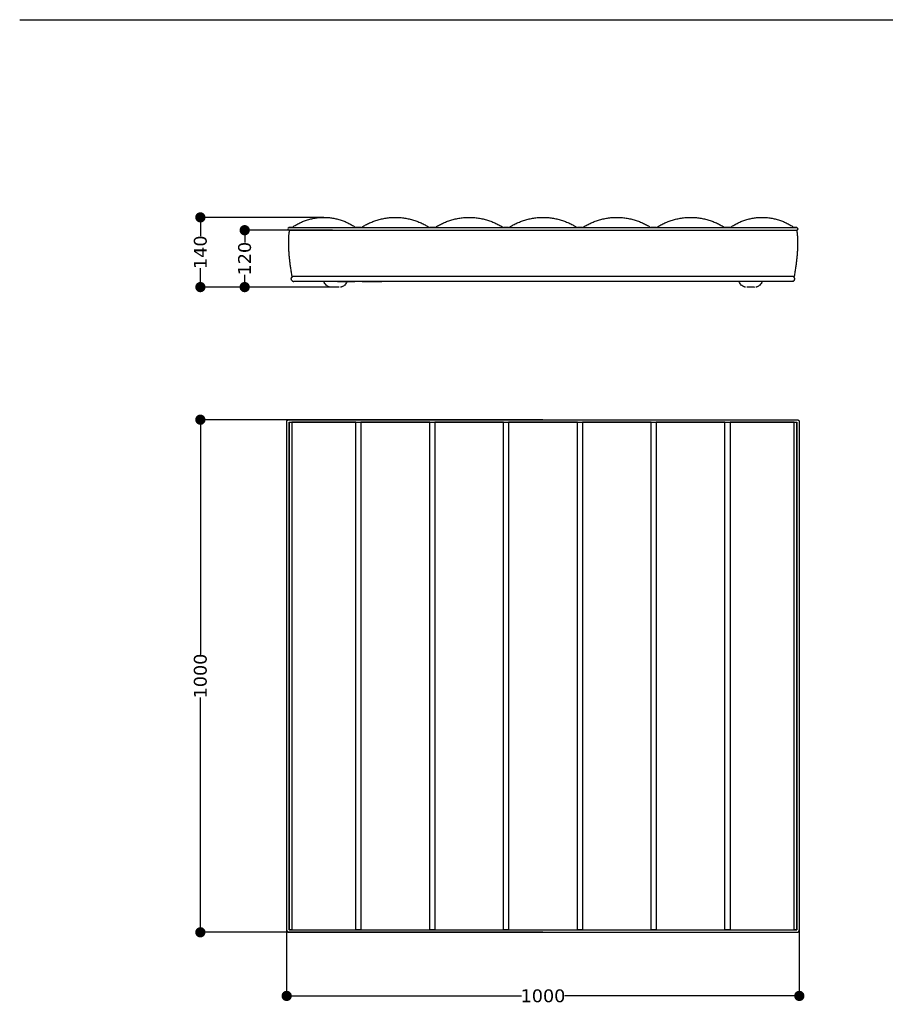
# Model space of a CAD drawing. Header units: millimetres. Extents: x 1665 to 5042, y -9544 to 1467.
# Tile 1 of 7: x 1665 to 3353, y -9544 to -7623. Entities that reach past the tile are written whole.
import ezdxf

# ---------------------------------------------------------------- set-up
doc = ezdxf.new("R2010")
doc.units = ezdxf.units.MM
doc.layers.get('0').update_dxf_attribs({"true_color": 0x000000})
doc.styles.add('MDF', font='verdana.ttf')
doc.dimstyles.new('MDF', dxfattribs={"dimtxt": 25, "dimasz": 20, "dimexe": 0.18, "dimexo": 0.0625, "dimgap": 2, "dimtad": 0, "dimtoh": 1, "dimdec": 0, "dimzin": 1, "dimdsep": 46, "dimtxsty": 'MDF', "dimblk": 'DOT', "dimcen": 0.09, "dimadec": 0, "dimazin": 0, "dimtfac": 1, "dimtdec": 4, "dimtix": 1, "dimtofl": 0, "dimtmove": 1, "dimatfit": 3, "dimfxl": 1, "dimtolj": 1, "dimtzin": 1, "dimarcsym": 0})

# ---------------------------------------------------------------- blocks, each defined once
blk = doc.blocks.new('_Dot')
at = {"color": 0, "linetype": 'ByBlock', "lineweight": -2}
blk.add_line((-0.5, 0), (-1, 0), dxfattribs=at)
at = {"color": 0, "linetype": 'ByBlock', "const_width": 0.5}
blk.add_lwpolyline([(-0.25, 0, 1), (0.25, 0, 1)], format="xyb", close=True, dxfattribs=at)
blk = doc.blocks.new('*D2')
at = {"color": 0, "lineweight": -2}
for p, q in [((2274.9, -8033.5), (2103.4, -8033.5)), ((2103.5, -8053.5), (2103.5, -8057.7)), ((2103.5, -8124.5), (2103.5, -8120.3)), ((2272.9, -8144.5), (2103.4, -8144.5))]:
    blk.add_line(p, q, dxfattribs=at)
at = {"layer": 'Defpoints', "color": 0}
for p in [(2275, -8033.5), (2103.5, -8144.5), (2272.9, -8144.5)]:
    blk.add_point(p, dxfattribs=at)
at = {"color": 0, "lineweight": -2, "xscale": 20, "yscale": 20, "zscale": 20}
for p, rotation in [((2103.5, -8033.5), 90), ((2103.5, -8144.5), 270)]:
    blk.add_blockref('_Dot', p, dxfattribs=dict(at, rotation=rotation))
at = {"color": 0, "insert": (2103.5, -8089), "char_height": 25, "attachment_point": 5, "rotation": 90, "style": 'MDF'}
blk.add_mtext('\\A1;120', dxfattribs=at)
blk = doc.blocks.new('*D3')
at = {"color": 0, "lineweight": -2}
for p, q in [((2257.9, -8008.5), (2016.9, -8008.5)), ((2017.1, -8028.5), (2017.1, -8045.2)), ((2017.1, -8124.5), (2017.1, -8107.8)), ((2270.4, -8144.5), (2016.9, -8144.5))]:
    blk.add_line(p, q, dxfattribs=at)
at = {"layer": 'Defpoints', "color": 0}
for p in [(2257.9, -8008.5), (2017.1, -8144.5), (2270.4, -8144.5)]:
    blk.add_point(p, dxfattribs=at)
at = {"color": 0, "lineweight": -2, "xscale": 20, "yscale": 20, "zscale": 20}
for p, rotation in [((2017.1, -8008.5), 90), ((2017.1, -8144.5), 270)]:
    blk.add_blockref('_Dot', p, dxfattribs=dict(at, rotation=rotation))
at = {"color": 0, "insert": (2017.1, -8076.5), "char_height": 25, "attachment_point": 5, "rotation": 90, "style": 'MDF'}
blk.add_mtext('\\A1;140', dxfattribs=at)
blk = doc.blocks.new('*D4')
at = {"color": 0, "lineweight": -2}
for p, q in [((2685.4, -8403.2), (2016.9, -8403.2)), ((2017.1, -8423.2), (2017.1, -8861)), ((2017.1, -9383.2), (2017.1, -8945.4)), ((2685.4, -9403.2), (2016.9, -9403.2))]:
    blk.add_line(p, q, dxfattribs=at)
at = {"layer": 'Defpoints', "color": 0}
for p in [(2685.4, -8403.2), (2017.1, -9403.2), (2685.4, -9403.2)]:
    blk.add_point(p, dxfattribs=at)
at = {"color": 0, "lineweight": -2, "xscale": 20, "yscale": 20, "zscale": 20}
for p, rotation in [((2017.1, -8403.2), 90), ((2017.1, -9403.2), 270)]:
    blk.add_blockref('_Dot', p, dxfattribs=dict(at, rotation=rotation))
at = {"color": 0, "insert": (2017.1, -8903.2), "char_height": 25, "attachment_point": 5, "rotation": 90, "style": 'MDF'}
blk.add_mtext('\\A1;1000', dxfattribs=at)
blk = doc.blocks.new('*D5')
at = {"color": 0, "lineweight": -2}
for p, q in [((2185.4, -8903.3), (2185.4, -9527.5)), ((3185.4, -8903.3), (3185.4, -9527.5)), ((2205.4, -9527.3), (2643.2, -9527.3)), ((3165.4, -9527.3), (2727.7, -9527.3))]:
    blk.add_line(p, q, dxfattribs=at)
at = {"layer": 'Defpoints', "color": 0}
for p in [(2185.4, -8903.2), (3185.4, -8903.2), (3185.4, -9527.3)]:
    blk.add_point(p, dxfattribs=at)
at = {"color": 0, "lineweight": -2, "xscale": 20, "yscale": 20, "zscale": 20, "rotation": 180}
blk.add_blockref('_Dot', (2185.4, -9527.3), dxfattribs=at)
at = {"color": 0, "lineweight": -2, "xscale": 20, "yscale": 20, "zscale": 20}
blk.add_blockref('_Dot', (3185.4, -9527.3), dxfattribs=at)
at = {"color": 0, "insert": (2685.4, -9527.3), "char_height": 25, "attachment_point": 5, "style": 'MDF'}
blk.add_mtext('\\A1;1000', dxfattribs=at)

msp = doc.modelspace()

# ---------------------------------------------------------------- linework, layer by layer
at = {"linetype": 'Continuous'}
for p, q in [((2190.4, -8028.5), (3180.4, -8028.5)), ((2190.4, -8028.5), (3180.4, -8028.5)), ((2190.4, -8033.5), (3180.4, -8033.5)), ((2190.4, -8033.5), (3180.4, -8033.5)), ((2185.4, -8408.2), (2185.4, -9398.2)), ((2190.4, -8403.2), (3180.4, -8403.2)), ((2190.4, -8408.2), (3180.4, -8408.2)), ((2190.4, -8408.2), (2190.4, -9398.2)), ((3180.4, -8408.2), (3180.4, -9398.2)), ((3185.4, -8408.2), (3185.4, -9398.2)), ((2190.4, -9398.2), (3180.4, -9398.2)), ((2190.4, -9403.2), (3180.4, -9403.2))]:
    msp.add_line(p, q, dxfattribs=at)
msp.add_lwpolyline([(1664.6, -7622.8), (5041.6, -7622.8)], dxfattribs=at)
for centre, start, end in [((2190.4, -8031), 90, 270), ((2190.4, -8031), 90, 270), ((3180.4, -8031), 270, 90), ((3180.4, -8031), 270, 90), ((2187.9, -9398.2), 4.168816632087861e-11, 2.744790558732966e-06), ((3180.4, -9400.7), 90, 90.00000274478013), ((3182.9, -9398.2), 357.2519, 0)]:
    msp.add_arc(centre, 2.5, start, end, dxfattribs=at)
for points, weights, degree in [([(2195.4, -8028.5), (2257.9, -7983.9), (2320.4, -8028.5)], [1, 0.814223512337, 1], 2), ([(2195.4, -8028.5), (2257.9, -7983.9), (2320.4, -8028.5)], [1, 0.814223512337, 1], 2), ([(2330.4, -8028.5), (2397.4, -7984.6), (2464.4, -8028.5)], [1, 0.836367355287, 1], 2), ([(2330.4, -8028.5), (2397.4, -7984.6), (2464.4, -8028.5)], [1, 0.836367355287, 1], 2), ([(2474.4, -8028.5), (2541.4, -7984.6), (2608.4, -8028.5)], [1, 0.836367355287, 1], 2), ([(2474.4, -8028.5), (2541.4, -7984.6), (2608.4, -8028.5)], [1, 0.836367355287, 1], 2), ([(2618.4, -8028.5), (2685.4, -7984.6), (2752.4, -8028.5)], [1, 0.836367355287, 1], 2), ([(2618.4, -8028.5), (2685.4, -7984.6), (2752.4, -8028.5)], [1, 0.836367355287, 1], 2), ([(2762.4, -8028.5), (2829.4, -7984.6), (2896.4, -8028.5)], [1, 0.836367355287, 1], 2), ([(2762.4, -8028.5), (2829.4, -7984.6), (2896.4, -8028.5)], [1, 0.836367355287, 1], 2), ([(2906.4, -8028.5), (2973.4, -7984.6), (3040.4, -8028.5)], [1, 0.836367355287, 1], 2), ([(2906.4, -8028.5), (2973.4, -7984.6), (3040.4, -8028.5)], [1, 0.836367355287, 1], 2), ([(3050.4, -8028.5), (3112.9, -7983.9), (3175.4, -8028.5)], [1, 0.814223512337, 1], 2), ([(3050.4, -8028.5), (3112.9, -7983.9), (3175.4, -8028.5)], [1, 0.814223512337, 1], 2), ([(2195, -8130.8), (2193.6, -8128), (2194.7, -8125.3), (2197.2, -8124)], [0.528818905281, 0.460566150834, 0.513547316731, 0.687762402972], 3), ([(2195, -8130.8), (2193.6, -8128), (2194.7, -8125.3), (2197.2, -8124)], [0.528818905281, 0.460566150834, 0.513547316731, 0.687762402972], 3), ([(2199.4, -8123.5), (2198.7, -8123.5), (2197.9, -8123.7), (2197.2, -8124)], [1, 0.870933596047, 0.766854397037, 0.687762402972], 3), ([(2199.4, -8123.5), (2198.7, -8123.5), (2197.9, -8123.7), (2197.2, -8124)], [1, 0.870933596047, 0.766854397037, 0.687762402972], 3), ([(2239.4, -8123.5), (2239.4, -8123.5), (2239.4, -8123.5), (2239.4, -8123.5)], [1, 0.999999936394, 0.999999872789, 0.999999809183], 3), ([(2239.4, -8123.5), (2239.4, -8123.5), (2239.4, -8123.5), (2239.4, -8123.5)], [1, 0.999999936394, 0.999999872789, 0.999999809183], 3), ([(3131.4, -8123.5), (3131.4, -8123.5), (3131.4, -8123.5), (3131.4, -8123.5)], [1, 0.999999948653, 0.999999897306, 0.999999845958], 3), ([(3131.4, -8123.5), (3131.4, -8123.5), (3131.4, -8123.5), (3131.4, -8123.5)], [1, 0.999999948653, 0.999999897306, 0.999999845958], 3), ([(3173.7, -8133), (3180.4, -8129.6), (3177.3, -8123.5), (3171.4, -8123.5)], [0.687762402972, 0.358320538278, 0.462399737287, 1], 3), ([(3173.7, -8133), (3180.4, -8129.6), (3177.3, -8123.5), (3171.4, -8123.5)], [0.687762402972, 0.358320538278, 0.462399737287, 1], 3), ([(2195, -8130.8), (2196, -8132.7), (2197.7, -8133.5), (2199.4, -8133.5)], [0.528818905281, 0.589632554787, 0.746692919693, 1], 3), ([(2195, -8130.8), (2196, -8132.7), (2197.7, -8133.5), (2199.4, -8133.5)], [0.528818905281, 0.589632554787, 0.746692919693, 1], 3), ([(2239.4, -8133.5), (2239.4, -8133.5), (2239.4, -8133.5), (2239.4, -8133.5)], [0.999999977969, 0.999999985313, 0.999999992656, 1], 3), ([(2239.4, -8133.5), (2239.4, -8133.5), (2239.4, -8133.5), (2239.4, -8133.5)], [0.999999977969, 0.999999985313, 0.999999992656, 1], 3), ([(3131.4, -8133.5), (3131.4, -8133.5), (3131.4, -8133.5), (3131.4, -8133.5)], [0.999999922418, 0.999999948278, 0.999999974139, 1], 3), ([(3131.4, -8133.5), (3131.4, -8133.5), (3131.4, -8133.5), (3131.4, -8133.5)], [0.999999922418, 0.999999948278, 0.999999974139, 1], 3), ([(3173.7, -8133), (3173, -8133.3), (3172.2, -8133.5), (3171.4, -8133.5)], [0.687762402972, 0.766854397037, 0.870933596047, 1], 3), ([(3173.7, -8133), (3173, -8133.3), (3172.2, -8133.5), (3171.4, -8133.5)], [0.687762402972, 0.766854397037, 0.870933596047, 1], 3), ([(2320.4, -8408.2), (2257.9, -8408.2), (2195.4, -8408.2)], [1, 0.814223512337, 1], 2), ([(2464.4, -8408.2), (2397.4, -8408.2), (2330.4, -8408.2)], [1, 0.836367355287, 1], 2), ([(2608.4, -8408.2), (2541.4, -8408.2), (2474.4, -8408.2)], [1, 0.836367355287, 1], 2), ([(2752.4, -8408.2), (2685.4, -8408.2), (2618.4, -8408.2)], [1, 0.836367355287, 1], 2), ([(2896.4, -8408.2), (2829.4, -8408.2), (2762.4, -8408.2)], [1, 0.836367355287, 1], 2), ([(3040.4, -8408.2), (2973.4, -8408.2), (2906.4, -8408.2)], [1, 0.836367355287, 1], 2), ([(3175.4, -8408.2), (3112.9, -8408.2), (3050.4, -8408.2)], [1, 0.814223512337, 1], 2), ([(3040.4, -8545.8), (3040.5, -8545.8), (3040.5, -8545.9)], [0.994339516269, 0.997141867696, 1], 2), ([(3040.4, -8545.8), (3040.5, -8545.8), (3040.5, -8545.9)], [0.994339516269, 0.997141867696, 1], 2), ([(3050.5, -8540.5), (3050.5, -8540.5), (3050.4, -8540.4)], [1, 0.997252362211, 0.994556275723], 2), ([(3050.5, -8540.5), (3050.5, -8540.5), (3050.4, -8540.4)], [1, 0.997252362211, 0.994556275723], 2), ([(2195.4, -9398.2), (2257.9, -9398.2), (2320.4, -9398.2)], [1, 0.814223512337, 1], 2), ([(2330.4, -9398.2), (2397.4, -9398.2), (2464.4, -9398.2)], [1, 0.836367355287, 1], 2), ([(2474.4, -9398.2), (2541.4, -9398.2), (2608.4, -9398.2)], [1, 0.836367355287, 1], 2), ([(2618.4, -9398.2), (2685.4, -9398.2), (2752.4, -9398.2)], [1, 0.836367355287, 1], 2), ([(2762.4, -9398.2), (2829.4, -9398.2), (2896.4, -9398.2)], [1, 0.836367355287, 1], 2), ([(2906.4, -9398.2), (2973.4, -9398.2), (3040.4, -9398.2)], [1, 0.836367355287, 1], 2), ([(3050.4, -9398.2), (3112.9, -9398.2), (3175.4, -9398.2)], [1, 0.814223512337, 1], 2)]:
    msp.add_rational_spline(points, weights, degree=degree, dxfattribs=at)
for points in [[(2195.4, -8028.5), (2192.9, -8028.5), (2190.4, -8028.5)], [(2195.4, -8028.5), (2192.9, -8028.5), (2190.4, -8028.5)], [(2330.4, -8028.5), (2325.4, -8028.5), (2320.4, -8028.5)], [(2330.4, -8028.5), (2325.4, -8028.5), (2320.4, -8028.5)], [(2474.4, -8028.5), (2469.4, -8028.5), (2464.4, -8028.5)], [(2474.4, -8028.5), (2469.4, -8028.5), (2464.4, -8028.5)], [(2618.4, -8028.5), (2613.4, -8028.5), (2608.4, -8028.5)], [(2618.4, -8028.5), (2613.4, -8028.5), (2608.4, -8028.5)], [(2762.4, -8028.5), (2757.4, -8028.5), (2752.4, -8028.5)], [(2762.4, -8028.5), (2757.4, -8028.5), (2752.4, -8028.5)], [(2906.4, -8028.5), (2901.4, -8028.5), (2896.4, -8028.5)], [(2906.4, -8028.5), (2901.4, -8028.5), (2896.4, -8028.5)], [(3050.4, -8028.5), (3045.4, -8028.5), (3040.4, -8028.5)], [(3050.4, -8028.5), (3045.4, -8028.5), (3040.4, -8028.5)], [(3180.4, -8028.5), (3177.9, -8028.5), (3175.4, -8028.5)], [(3180.4, -8028.5), (3177.9, -8028.5), (3175.4, -8028.5)], [(2190.4, -8033.5), (2185.4, -8067.3), (2195.4, -8123.5)], [(2190.4, -8033.5), (2185.4, -8067.3), (2195.4, -8123.5)], [(3180.4, -8033.5), (3185.4, -8067.3), (3175.4, -8123.5)], [(3180.4, -8033.5), (3185.4, -8067.3), (3175.4, -8123.5)], [(3175.4, -8123.5), (2685.4, -8123.5), (2195.4, -8123.5)], [(3175.4, -8123.5), (2685.4, -8123.5), (2195.4, -8123.5)], [(3171.4, -8133.5), (2685.4, -8133.5), (2199.4, -8133.5)], [(3171.4, -8133.5), (2685.4, -8133.5), (2199.4, -8133.5)], [(2284.4, -8133.5), (2301.3, -8133.5), (2318.2, -8133.5)], [(2284.4, -8133.5), (2301.3, -8133.5), (2318.2, -8133.5)], [(2332.7, -8133.5), (2351.8, -8133.5), (2371, -8133.5)], [(2332.7, -8133.5), (2351.8, -8133.5), (2371, -8133.5)], [(2276.8, -8144.5), (2274.8, -8144.5), (2272.9, -8144.5)], [(2276.8, -8144.5), (2274.8, -8144.5), (2272.9, -8144.5)], [(2284.3, -8144.5), (2280.5, -8144.5), (2276.8, -8144.5)], [(2284.3, -8144.5), (2280.5, -8144.5), (2276.8, -8144.5)], [(2285.5, -8144.5), (2284.9, -8144.5), (2284.3, -8144.5)], [(2285.5, -8144.5), (2284.9, -8144.5), (2284.3, -8144.5)], [(2285.5, -8144.5), (2285.5, -8144.5), (2285.5, -8144.5)], [(2287.9, -8144.5), (2286.7, -8144.5), (2285.5, -8144.5)], [(2285.5, -8144.5), (2285.5, -8144.5), (2285.5, -8144.5)], [(2287.9, -8144.5), (2286.7, -8144.5), (2285.5, -8144.5)], [(3083.5, -8144.5), (3083.2, -8144.5), (3082.9, -8144.5)], [(3083.5, -8144.5), (3083.2, -8144.5), (3082.9, -8144.5)], [(3089.4, -8144.5), (3086.4, -8144.5), (3083.5, -8144.5)], [(3089.4, -8144.5), (3086.4, -8144.5), (3083.5, -8144.5)], [(3096.3, -8144.5), (3092.9, -8144.5), (3089.4, -8144.5)], [(3096.3, -8144.5), (3092.9, -8144.5), (3089.4, -8144.5)], [(3097.4, -8144.5), (3096.9, -8144.5), (3096.3, -8144.5)], [(3097.4, -8144.5), (3096.9, -8144.5), (3096.3, -8144.5)], [(3097.9, -8144.5), (3097.7, -8144.5), (3097.4, -8144.5)], [(3097.4, -8144.5), (3097.7, -8144.5), (3097.9, -8144.5)], [(3097.9, -8144.5), (3097.7, -8144.5), (3097.4, -8144.5)], [(3097.4, -8144.5), (3097.7, -8144.5), (3097.9, -8144.5)], [(2185.4, -8408.2), (2185.4, -8403.2), (2190.4, -8403.2)], [(2190.4, -9398.2), (2190.4, -8903.2), (2190.4, -8408.2)], [(2190.4, -8408.2), (2192.9, -8408.2), (2195.4, -8408.2)], [(2195.4, -8408.2), (2195.4, -8903.2), (2195.4, -9398.2)], [(2320.4, -8408.2), (2325.4, -8408.2), (2330.4, -8408.2)], [(2320.4, -9398.2), (2320.4, -8903.2), (2320.4, -8408.2)], [(2330.4, -8408.2), (2330.4, -8903.2), (2330.4, -9398.2)], [(2464.4, -9398.2), (2464.4, -8903.2), (2464.4, -8408.2)], [(2464.4, -8408.2), (2469.4, -8408.2), (2474.4, -8408.2)], [(2474.4, -8408.2), (2474.4, -8903.2), (2474.4, -9398.2)], [(2608.4, -9398.2), (2608.4, -8903.2), (2608.4, -8408.2)], [(2608.4, -8408.2), (2613.4, -8408.2), (2618.4, -8408.2)], [(2618.4, -8408.2), (2618.4, -8903.2), (2618.4, -9398.2)], [(2752.4, -9398.2), (2752.4, -8903.2), (2752.4, -8408.2)], [(2752.4, -8408.2), (2757.4, -8408.2), (2762.4, -8408.2)], [(2762.4, -8408.2), (2762.4, -8903.2), (2762.4, -9398.2)], [(2896.4, -9398.2), (2896.4, -8903.2), (2896.4, -8408.2)], [(2896.4, -8408.2), (2901.4, -8408.2), (2906.4, -8408.2)], [(2906.4, -8408.2), (2906.4, -8903.2), (2906.4, -9398.2)], [(3040.4, -9398.2), (3040.4, -8903.2), (3040.4, -8408.2)], [(3040.4, -8408.2), (3045.4, -8408.2), (3050.4, -8408.2)], [(3050.4, -8408.2), (3050.4, -8903.2), (3050.4, -9398.2)], [(3175.4, -9398.2), (3175.4, -8903.2), (3175.4, -8408.2)], [(3175.4, -8408.2), (3177.9, -8408.2), (3180.4, -8408.2)], [(3180.4, -8403.2), (3185.4, -8403.2), (3185.4, -8408.2)], [(3180.4, -9398.2), (3180.4, -8903.2), (3180.4, -8408.2)], [(2185.4, -9398.2), (2185.4, -9403.2), (2190.4, -9403.2)], [(2195.4, -9398.2), (2192.9, -9398.2), (2190.4, -9398.2)], [(2330.4, -9398.2), (2325.4, -9398.2), (2320.4, -9398.2)], [(2474.4, -9398.2), (2469.4, -9398.2), (2464.4, -9398.2)], [(2618.4, -9398.2), (2613.4, -9398.2), (2608.4, -9398.2)], [(2762.4, -9398.2), (2757.4, -9398.2), (2752.4, -9398.2)], [(2906.4, -9398.2), (2901.4, -9398.2), (2896.4, -9398.2)], [(3050.4, -9398.2), (3045.4, -9398.2), (3040.4, -9398.2)], [(3180.4, -9398.2), (3177.9, -9398.2), (3175.4, -9398.2)], [(3180.4, -9403.2), (3185.2, -9403.2), (3185.4, -9398.3)]]:
    msp.add_open_spline(points, degree=2, dxfattribs=at)
for points, knots in [([(2269.1, -8144.4), (2269.1, -8144.4), (2269.1, -8144.4), (2268.6, -8144.3), (2268.2, -8144.2), (2266.7, -8143.8), (2265.8, -8143.3), (2264.9, -8142.7), (2263.9, -8142.1), (2263, -8141.3), (2261.3, -8139.4), (2260.5, -8138.3), (2259.8, -8137.2), (2259.1, -8136), (2258.5, -8134.8), (2258, -8133.5)], [1.342348, 1.342348, 1.342348, 1.342348, 1.349143, 1.349143, 2.770161, 2.770161, 5.889684, 5.889684, 5.889684, 9.456197, 9.456197, 13.507839, 13.507839, 13.507839, 17.615552, 17.615552, 17.615552, 17.615552]), ([(2270.4, -8144.5), (2270.4, -8144.5), (2270.4, -8144.5), (2270.4, -8144.5), (2270.4, -8144.5), (2270.4, -8144.5), (2270.4, -8144.5), (2270.4, -8144.5), (2270.3, -8144.5), (2270.3, -8144.5), (2270.3, -8144.5), (2270.1, -8144.5), (2270.1, -8144.5), (2269.8, -8144.5), (2269.7, -8144.5), (2269.4, -8144.4), (2269.2, -8144.4), (2268.6, -8144.3), (2268.2, -8144.2), (2266.7, -8143.8), (2265.8, -8143.3), (2264.9, -8142.7), (2263.9, -8142.1), (2263, -8141.3), (2261.3, -8139.4), (2260.5, -8138.3), (2259.8, -8137.2), (2259.1, -8136), (2258.5, -8134.8), (2258, -8133.5)], [0.001814, 0.001814, 0.001814, 0.001814, 0.01042, 0.01042, 0.024314, 0.024314, 0.052101, 0.052101, 0.107676, 0.107676, 0.218825, 0.218825, 0.441141, 0.441141, 0.891825, 0.891825, 1.349149, 1.349149, 2.770174, 2.770174, 5.889707, 5.889707, 5.889707, 9.45623, 9.45623, 13.507878, 13.507878, 13.507878, 17.615595, 17.615595, 17.615595, 17.615595]), ([(2269.1, -8144.4), (2269.1, -8144.4), (2269.1, -8144.4), (2268.6, -8144.3), (2268.2, -8144.2), (2266.7, -8143.8), (2265.8, -8143.3), (2264.9, -8142.7), (2263.9, -8142.1), (2263, -8141.3), (2261.3, -8139.4), (2260.5, -8138.3), (2259.8, -8137.2), (2259.1, -8136), (2258.5, -8134.8), (2258, -8133.5)], [1.342348, 1.342348, 1.342348, 1.342348, 1.349143, 1.349143, 2.770161, 2.770161, 5.889684, 5.889684, 5.889684, 9.456197, 9.456197, 13.507839, 13.507839, 13.507839, 17.615552, 17.615552, 17.615552, 17.615552]), ([(2270.4, -8144.5), (2270.4, -8144.5), (2270.4, -8144.5), (2270.4, -8144.5), (2270.4, -8144.5), (2270.4, -8144.5), (2270.4, -8144.5), (2270.4, -8144.5), (2270.3, -8144.5), (2270.3, -8144.5), (2270.3, -8144.5), (2270.1, -8144.5), (2270.1, -8144.5), (2269.8, -8144.5), (2269.7, -8144.5), (2269.4, -8144.4), (2269.2, -8144.4), (2268.6, -8144.3), (2268.2, -8144.2), (2266.7, -8143.8), (2265.8, -8143.3), (2264.9, -8142.7), (2263.9, -8142.1), (2263, -8141.3), (2261.3, -8139.4), (2260.5, -8138.3), (2259.8, -8137.2), (2259.1, -8136), (2258.5, -8134.8), (2258, -8133.5)], [0.001814, 0.001814, 0.001814, 0.001814, 0.01042, 0.01042, 0.024314, 0.024314, 0.052101, 0.052101, 0.107676, 0.107676, 0.218825, 0.218825, 0.441141, 0.441141, 0.891825, 0.891825, 1.349149, 1.349149, 2.770174, 2.770174, 5.889707, 5.889707, 5.889707, 9.45623, 9.45623, 13.507878, 13.507878, 13.507878, 17.615595, 17.615595, 17.615595, 17.615595]), ([(2302.9, -8133.5), (2302.3, -8134.8), (2301.7, -8136), (2301, -8137.2), (2300.4, -8138.3), (2299.6, -8139.4), (2297.8, -8141.3), (2296.9, -8142.1), (2296, -8142.7), (2295.1, -8143.3), (2294.2, -8143.8), (2292.7, -8144.2), (2292.3, -8144.3), (2291.6, -8144.4), (2291.5, -8144.4), (2291.2, -8144.5), (2291, -8144.5), (2290.8, -8144.5), (2290.7, -8144.5), (2290.6, -8144.5), (2290.6, -8144.5), (2290.5, -8144.5), (2290.5, -8144.5), (2290.5, -8144.5), (2290.5, -8144.5), (2290.5, -8144.5), (2290.5, -8144.5), (2290.4, -8144.5), (2290.4, -8144.5), (2290.4, -8144.5)], [14.334974, 14.334974, 14.334974, 14.334974, 18.442694, 18.442694, 18.442694, 22.494342, 22.494342, 26.060865, 26.060865, 26.060865, 29.180393, 29.180393, 30.601415, 30.601415, 31.058738, 31.058738, 31.509421, 31.509421, 31.731736, 31.731736, 31.842889, 31.842889, 31.898467, 31.898467, 31.926256, 31.926256, 31.940151, 31.940151, 31.948757, 31.948757, 31.948757, 31.948757]), ([(2302.9, -8133.5), (2302.3, -8134.8), (2301.7, -8136), (2301, -8137.2), (2300.4, -8138.3), (2299.6, -8139.4), (2297.8, -8141.3), (2296.9, -8142.1), (2296, -8142.7), (2295.1, -8143.3), (2294.2, -8143.8), (2292.7, -8144.2), (2292.3, -8144.3), (2291.6, -8144.4), (2291.5, -8144.4), (2291.2, -8144.5), (2291, -8144.5), (2290.8, -8144.5), (2290.7, -8144.5), (2290.6, -8144.5), (2290.6, -8144.5), (2290.5, -8144.5), (2290.5, -8144.5), (2290.5, -8144.5), (2290.5, -8144.5), (2290.5, -8144.5), (2290.5, -8144.5), (2290.4, -8144.5), (2290.4, -8144.5), (2290.4, -8144.5)], [14.334974, 14.334974, 14.334974, 14.334974, 18.442694, 18.442694, 18.442694, 22.494342, 22.494342, 26.060865, 26.060865, 26.060865, 29.180393, 29.180393, 30.601415, 30.601415, 31.058738, 31.058738, 31.509421, 31.509421, 31.731736, 31.731736, 31.842889, 31.842889, 31.898467, 31.898467, 31.926256, 31.926256, 31.940151, 31.940151, 31.948757, 31.948757, 31.948757, 31.948757]), ([(2302.9, -8133.5), (2302.3, -8134.8), (2301.7, -8136), (2301, -8137.2), (2300.4, -8138.3), (2299.6, -8139.4), (2297.8, -8141.3), (2296.9, -8142.1), (2296, -8142.7), (2295.1, -8143.3), (2294.2, -8143.8), (2292.7, -8144.2), (2292.3, -8144.3), (2291.8, -8144.4)], [14.334974, 14.334974, 14.334974, 14.334974, 18.442687, 18.442687, 18.442687, 22.494328, 22.494328, 26.060842, 26.060842, 26.060842, 29.180359, 29.180359, 30.601323, 30.601323, 30.601323, 30.601323]), ([(2302.9, -8133.5), (2302.3, -8134.8), (2301.7, -8136), (2301, -8137.2), (2300.4, -8138.3), (2299.6, -8139.4), (2297.8, -8141.3), (2296.9, -8142.1), (2296, -8142.7), (2295.1, -8143.3), (2294.2, -8143.8), (2292.7, -8144.2), (2292.3, -8144.3), (2291.8, -8144.4)], [14.334974, 14.334974, 14.334974, 14.334974, 18.442687, 18.442687, 18.442687, 22.494328, 22.494328, 26.060842, 26.060842, 26.060842, 29.180359, 29.180359, 30.601323, 30.601323, 30.601323, 30.601323]), ([(3080.4, -8144.5), (3080.4, -8144.5), (3080.4, -8144.5), (3080.4, -8144.5), (3080.4, -8144.5), (3080.4, -8144.5), (3080.4, -8144.5), (3080.4, -8144.5), (3080.3, -8144.5), (3080.3, -8144.5), (3080.3, -8144.5), (3080.1, -8144.5), (3080.1, -8144.5), (3079.8, -8144.5), (3079.7, -8144.5), (3079.4, -8144.4), (3079.2, -8144.4), (3078.6, -8144.3), (3078.2, -8144.2), (3076.7, -8143.8), (3075.8, -8143.3), (3074.9, -8142.7), (3073.9, -8142.1), (3073, -8141.3), (3071.3, -8139.4), (3070.5, -8138.3), (3069.8, -8137.2), (3069.1, -8136), (3068.5, -8134.8), (3068, -8133.5)], [0.002067, 0.002067, 0.002067, 0.002067, 0.01042, 0.01042, 0.024314, 0.024314, 0.052101, 0.052101, 0.107675, 0.107675, 0.218823, 0.218823, 0.441137, 0.441137, 0.891817, 0.891817, 1.349137, 1.349137, 2.77015, 2.77015, 5.889662, 5.889662, 5.889662, 9.456167, 9.456167, 13.507802, 13.507802, 13.507802, 17.615512, 17.615512, 17.615512, 17.615512]), ([(3080.4, -8144.5), (3080.4, -8144.5), (3080.4, -8144.5), (3080.4, -8144.5), (3080.4, -8144.5), (3080.4, -8144.5), (3080.4, -8144.5), (3080.4, -8144.5), (3080.3, -8144.5), (3080.3, -8144.5), (3080.3, -8144.5), (3080.1, -8144.5), (3080.1, -8144.5), (3079.8, -8144.5), (3079.7, -8144.5), (3079.4, -8144.4), (3079.2, -8144.4), (3078.6, -8144.3), (3078.2, -8144.2), (3076.7, -8143.8), (3075.8, -8143.3), (3074.9, -8142.7), (3073.9, -8142.1), (3073, -8141.3), (3071.3, -8139.4), (3070.5, -8138.3), (3069.8, -8137.2), (3069.1, -8136), (3068.5, -8134.8), (3068, -8133.5)], [0.001755, 0.001755, 0.001755, 0.001755, 0.01042, 0.01042, 0.024314, 0.024314, 0.052101, 0.052101, 0.107676, 0.107676, 0.218825, 0.218825, 0.441141, 0.441141, 0.891825, 0.891825, 1.34915, 1.34915, 2.770176, 2.770176, 5.889712, 5.889712, 5.889712, 9.456237, 9.456237, 13.507886, 13.507886, 13.507886, 17.615604, 17.615604, 17.615604, 17.615604]), ([(3080.4, -8144.5), (3080.4, -8144.5), (3080.4, -8144.5), (3080.4, -8144.5), (3080.4, -8144.5), (3080.4, -8144.5), (3080.4, -8144.5), (3080.4, -8144.5), (3080.3, -8144.5), (3080.3, -8144.5), (3080.3, -8144.5), (3080.1, -8144.5), (3080.1, -8144.5), (3079.8, -8144.5), (3079.7, -8144.5), (3079.4, -8144.4), (3079.2, -8144.4), (3078.6, -8144.3), (3078.2, -8144.2), (3076.7, -8143.8), (3075.8, -8143.3), (3074.9, -8142.7), (3073.9, -8142.1), (3073, -8141.3), (3071.3, -8139.4), (3070.5, -8138.3), (3069.8, -8137.2), (3069.1, -8136), (3068.5, -8134.8), (3068, -8133.5)], [0.002067, 0.002067, 0.002067, 0.002067, 0.01042, 0.01042, 0.024314, 0.024314, 0.052101, 0.052101, 0.107675, 0.107675, 0.218823, 0.218823, 0.441137, 0.441137, 0.891817, 0.891817, 1.349137, 1.349137, 2.77015, 2.77015, 5.889662, 5.889662, 5.889662, 9.456167, 9.456167, 13.507802, 13.507802, 13.507802, 17.615512, 17.615512, 17.615512, 17.615512]), ([(3080.4, -8144.5), (3080.4, -8144.5), (3080.4, -8144.5), (3080.4, -8144.5), (3080.4, -8144.5), (3080.4, -8144.5), (3080.4, -8144.5), (3080.4, -8144.5), (3080.3, -8144.5), (3080.3, -8144.5), (3080.3, -8144.5), (3080.1, -8144.5), (3080.1, -8144.5), (3079.8, -8144.5), (3079.7, -8144.5), (3079.4, -8144.4), (3079.2, -8144.4), (3078.6, -8144.3), (3078.2, -8144.2), (3076.7, -8143.8), (3075.8, -8143.3), (3074.9, -8142.7), (3073.9, -8142.1), (3073, -8141.3), (3071.3, -8139.4), (3070.5, -8138.3), (3069.8, -8137.2), (3069.1, -8136), (3068.5, -8134.8), (3068, -8133.5)], [0.001755, 0.001755, 0.001755, 0.001755, 0.01042, 0.01042, 0.024314, 0.024314, 0.052101, 0.052101, 0.107676, 0.107676, 0.218825, 0.218825, 0.441141, 0.441141, 0.891825, 0.891825, 1.34915, 1.34915, 2.770176, 2.770176, 5.889712, 5.889712, 5.889712, 9.456237, 9.456237, 13.507886, 13.507886, 13.507886, 17.615604, 17.615604, 17.615604, 17.615604]), ([(3112.9, -8133.5), (3112.3, -8134.8), (3111.7, -8136), (3111, -8137.2), (3110.4, -8138.3), (3109.6, -8139.4), (3107.8, -8141.3), (3106.9, -8142.1), (3106, -8142.7), (3105.1, -8143.3), (3104.2, -8143.8), (3102.7, -8144.2), (3102.3, -8144.3), (3101.6, -8144.4), (3101.5, -8144.4), (3101.2, -8144.5), (3101, -8144.5), (3100.8, -8144.5), (3100.7, -8144.5), (3100.6, -8144.5), (3100.6, -8144.5), (3100.5, -8144.5), (3100.5, -8144.5), (3100.5, -8144.5), (3100.5, -8144.5), (3100.5, -8144.5), (3100.5, -8144.5), (3100.4, -8144.5), (3100.4, -8144.5), (3100.4, -8144.5)], [14.334977, 14.334977, 14.334977, 14.334977, 18.442695, 18.442695, 18.442695, 22.494344, 22.494344, 26.060869, 26.060869, 26.060869, 29.1804, 29.1804, 30.601423, 30.601423, 31.058747, 31.058747, 31.50943, 31.50943, 31.731746, 31.731746, 31.842898, 31.842898, 31.898476, 31.898476, 31.926266, 31.926266, 31.94016, 31.94016, 31.948826, 31.948826, 31.948826, 31.948826]), ([(3112.9, -8133.5), (3112.3, -8134.8), (3111.7, -8136), (3111, -8137.2), (3110.4, -8138.3), (3109.6, -8139.4), (3107.8, -8141.3), (3106.9, -8142.1), (3106, -8142.7), (3105.1, -8143.3), (3104.2, -8143.8), (3102.7, -8144.2), (3102.3, -8144.3), (3101.6, -8144.4), (3101.5, -8144.4), (3101.2, -8144.5), (3101, -8144.5), (3100.8, -8144.5), (3100.7, -8144.5), (3100.6, -8144.5), (3100.6, -8144.5), (3100.5, -8144.5), (3100.5, -8144.5), (3100.5, -8144.5), (3100.5, -8144.5), (3100.5, -8144.5), (3100.5, -8144.5), (3100.4, -8144.5), (3100.4, -8144.5), (3100.4, -8144.5)], [14.334977, 14.334977, 14.334977, 14.334977, 18.442695, 18.442695, 18.442695, 22.494344, 22.494344, 26.060869, 26.060869, 26.060869, 29.1804, 29.1804, 30.601423, 30.601423, 31.058747, 31.058747, 31.50943, 31.50943, 31.731746, 31.731746, 31.842898, 31.842898, 31.898476, 31.898476, 31.926266, 31.926266, 31.94016, 31.94016, 31.948826, 31.948826, 31.948826, 31.948826]), ([(3112.9, -8133.5), (3112.3, -8134.8), (3111.7, -8136), (3111, -8137.2), (3110.4, -8138.3), (3109.6, -8139.4), (3107.8, -8141.3), (3106.9, -8142.1), (3106, -8142.7), (3105.1, -8143.3), (3104.2, -8143.8), (3102.7, -8144.2), (3102.3, -8144.3), (3101.6, -8144.4), (3101.5, -8144.4), (3101.2, -8144.5), (3101, -8144.5), (3100.8, -8144.5), (3100.7, -8144.5), (3100.7, -8144.5)], [14.334971, 14.334971, 14.334971, 14.334971, 18.442681, 18.442681, 18.442681, 22.494316, 22.494316, 26.060821, 26.060821, 26.060821, 29.180328, 29.180328, 30.601338, 30.601338, 31.058657, 31.058657, 31.509336, 31.509336, 31.731552, 31.731552, 31.731552, 31.731552]), ([(3112.9, -8133.5), (3112.3, -8134.8), (3111.7, -8136), (3111, -8137.2), (3110.4, -8138.3), (3109.6, -8139.4), (3107.8, -8141.3), (3106.9, -8142.1), (3106, -8142.7), (3105.1, -8143.3), (3104.2, -8143.8), (3102.7, -8144.2), (3102.3, -8144.3), (3101.6, -8144.4), (3101.5, -8144.4), (3101.2, -8144.5), (3101, -8144.5), (3100.8, -8144.5), (3100.7, -8144.5), (3100.7, -8144.5)], [14.334971, 14.334971, 14.334971, 14.334971, 18.442681, 18.442681, 18.442681, 22.494316, 22.494316, 26.060821, 26.060821, 26.060821, 29.180328, 29.180328, 30.601338, 30.601338, 31.058657, 31.058657, 31.509336, 31.509336, 31.731552, 31.731552, 31.731552, 31.731552])]:
    msp.add_open_spline(points, degree=3, knots=knots, dxfattribs=at)

# ---------------------------------------------------------------- dimensions: what is measured, and where the dimension line sits
for base, p1, p2, text, picture, middle in [((2017.1, -8144.5), (2257.9, -8008.5), (2270.4, -8144.5), '140', '*D3', (2017.1, -8076.5)), ((2103.5, -8144.5), (2275, -8033.5), (2272.9, -8144.5), '120', '*D2', (2103.5, -8089))]:
    dim = msp.add_linear_dim(base=base, p1=p1, p2=p2, angle=90, text=text, dimstyle='MDF', override={"dimscale": 1, "dimtxt": 25, "dimasz": 20, "dimgap": 2, "dimtih": 0, "dimtoh": 0, "dimdec": 0, "dimlfac": 1, "dimzin": 1, "dimtxsty": 'MDF', "dimblk": 'Dot', "dimsah": 0, "dimtix": 0, "dimtmove": 0, "dimtzin": 1})
    dim.commit()
    dim.dimension.update_dxf_attribs({"geometry": picture, "text_midpoint": middle})
dim = msp.add_linear_dim(base=(2017.1, -9403.2), p1=(2685.4, -8403.2), p2=(2685.4, -9403.2), angle=90, dimstyle='MDF', override={"dimscale": 1, "dimtxt": 25, "dimasz": 20, "dimgap": 2, "dimtih": 0, "dimtoh": 0, "dimdec": 0, "dimlfac": 1, "dimzin": 1, "dimtxsty": 'MDF', "dimblk": 'Dot', "dimsah": 0, "dimtix": 0, "dimtmove": 0, "dimtzin": 1})
dim.commit()
dim.dimension.update_dxf_attribs({"geometry": '*D4', "text_midpoint": (2017.1, -8903.2)})
dim = msp.add_linear_dim(base=(3185.4, -9527.3), p1=(2185.4, -8903.2), p2=(3185.4, -8903.2), dimstyle='MDF', override={"dimscale": 1, "dimtxt": 25, "dimasz": 20, "dimgap": 2, "dimtih": 0, "dimtoh": 0, "dimdec": 0, "dimlfac": 1, "dimzin": 1, "dimtxsty": 'MDF', "dimblk": 'Dot', "dimsah": 0, "dimtix": 0, "dimtmove": 0, "dimtzin": 1})
dim.commit()
dim.dimension.update_dxf_attribs({"geometry": '*D5', "text_midpoint": (2685.4, -9527.3)})

doc.saveas('drawing.dxf')
